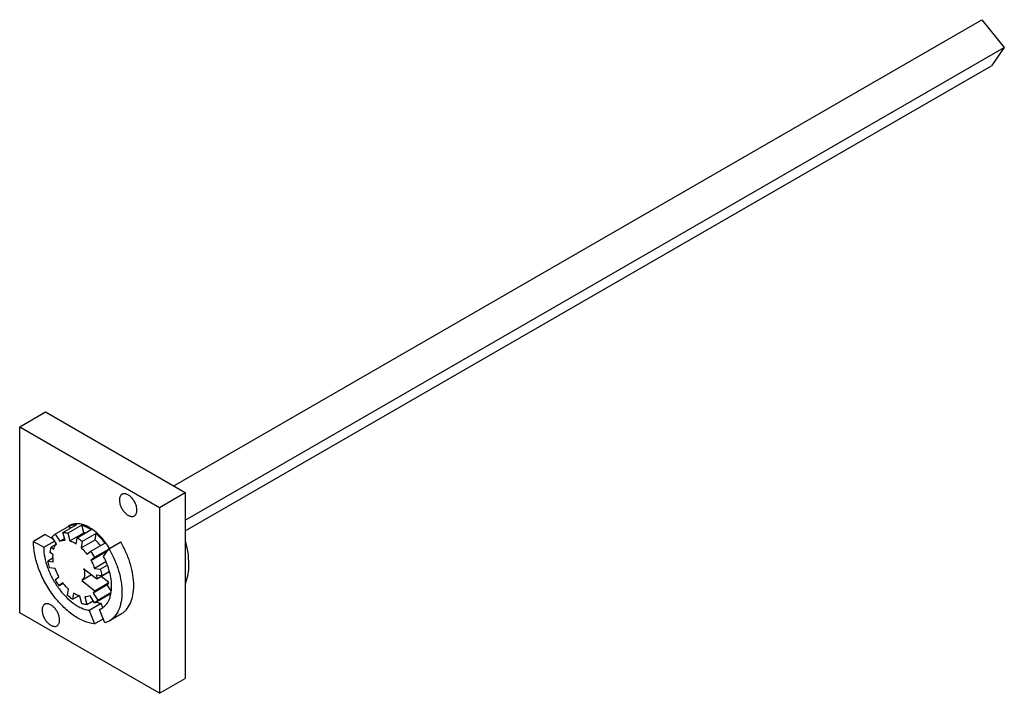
# Model space of a CAD drawing. Header units: millimetres. Extents: x 48 to 372, y 182 to 404.
import ezdxf

# ---------------------------------------------------------------- set-up
doc = ezdxf.new("R2010")
doc.units = ezdxf.units.MM
doc.header["$LTSCALE"] = 38.13216
doc.layers.get('0').update_dxf_attribs({"linetype": 'CONTINUOUS'})

msp = doc.modelspace()

# ---------------------------------------------------------------- linework, layer by layer
at = {"color": 7, "linetype": 'Continuous'}
for p, q in [((98.71, 250.56), (364.71, 404.14)), ((364.71, 404.14), (372.06, 395)), ((102.43, 239.33), (372.06, 395)), ((372.06, 395), (367.82, 388.96)), ((102.43, 235.74), (367.82, 388.96)), ((47.99, 270.05), (56.47, 274.94)), ((56.47, 274.94), (102.43, 248.41)), ((47.99, 208.81), (47.99, 270.05)), ((47.99, 270.05), (93.95, 243.51)), ((93.95, 243.51), (102.43, 248.41)), ((102.43, 248.41), (102.43, 187.17)), ((93.95, 243.51), (93.95, 182.27)), ((64.29, 237.31), (59.69, 234.66)), ((62.23, 235.25), (66.83, 237.9)), ((68.42, 237.65), (63.82, 235)), ((64.7, 236.67), (64.29, 237.31)), ((64.47, 237.42), (64.84, 237.64)), ((69.09, 235.14), (68.42, 237.65)), ((56.4, 234.57), (52.51, 232.32)), ((56.4, 234.57), (59.11, 233.01)), ((60.1, 231.47), (58.6, 233.79)), ((59.66, 234.64), (59.69, 234.66)), ((59.69, 234.66), (61.19, 232.34)), ((62.9, 232.74), (62.23, 235.25)), ((63.82, 235), (64.49, 232.49)), ((64.49, 232.49), (69.09, 235.14)), ((66.57, 231.5), (66.91, 233.53)), ((66.91, 233.53), (71.51, 236.18)), ((73.18, 234.88), (68.58, 232.22)), ((72.84, 232.85), (73.18, 234.88)), ((52.51, 232.32), (55.9, 230.36)), ((55.9, 230.36), (59.48, 232.43)), ((58.07, 228.7), (58.37, 230.46)), ((60.08, 231.45), (58.37, 230.46)), ((58.37, 230.46), (59.22, 229.8)), ((61.19, 232.34), (62.76, 233.25)), ((68.24, 230.19), (72.84, 232.85)), ((68.58, 232.22), (68.24, 230.19)), ((71.39, 229.09), (75.99, 231.74)), ((77.36, 229.89), (81.25, 232.13)), ((58.92, 228.04), (58.07, 228.7)), ((70.13, 228.08), (71.39, 229.09)), ((71.43, 226.07), (76.03, 228.73)), ((72.69, 227.08), (71.43, 226.07)), ((77.22, 229.69), (72.69, 227.08)), ((75.59, 227.36), (77.36, 229.89)), ((76.03, 228.73), (77.2, 229.66)), ((58.94, 226.79), (57.27, 225.82)), ((57.27, 225.82), (59.1, 225.53)), ((59.68, 223.36), (57.85, 223.65)), ((76.34, 225.55), (72.63, 223.41)), ((74.47, 223.12), (76.79, 224.46)), ((59.62, 219.69), (60.88, 220.69)), ((71.57, 221.31), (68.4, 219.48)), ((73.38, 219.9), (69.03, 223.29)), ((72.63, 223.41), (74.47, 223.12)), ((75.05, 220.94), (73.21, 221.23)), ((77.54, 222.3), (73.38, 219.9)), ((77.34, 218.74), (74.8, 220.72)), ((77.52, 222.37), (75.05, 220.94)), ((62.18, 218.68), (60.92, 217.68)), ((60.92, 217.68), (62.33, 218.49)), ((68.4, 219.48), (72.74, 216.08)), ((76.81, 217.95), (72.22, 215.29)), ((72.74, 216.08), (77.34, 218.74)), ((78.05, 216.03), (76.81, 217.95)), ((63.73, 214.54), (64.07, 216.57)), ((65.74, 215.27), (65.4, 213.24)), ((65.4, 213.24), (67.44, 214.42)), ((68.49, 211.77), (67.82, 214.28)), ((69.42, 214.03), (70.09, 211.52)), ((72.62, 212.11), (71.13, 214.42)), ((72.22, 215.29), (73.72, 212.98)), ((72.66, 212.12), (78.13, 215.28)), ((73.72, 212.98), (77.97, 215.43)), ((70.09, 211.52), (72.21, 212.75)), ((74.78, 211.83), (70.89, 209.59)), ((72.66, 212.12), (72.62, 212.11)), ((75.3, 210.49), (74.78, 211.83)), ((93.95, 182.27), (47.99, 208.81)), ((70.89, 209.59), (72.61, 205.16)), ((74.26, 209.89), (75.24, 210.45)), ((74.26, 209.89), (74.98, 210.23)), ((75.98, 205.46), (74.26, 209.89)), ((81.27, 208.32), (77.38, 206.07)), ((72.61, 205.16), (75.46, 206.8)), ((77.38, 206.07), (75.98, 205.46)), ((93.95, 182.27), (102.43, 187.17))]:
    msp.add_line(p, q, dxfattribs=at)
for centre, radius, start, end in [((66.63, 233.68), 4.42, 120.0278, 130.015), ((66.42, 233.54), 4.33, 116.9253, 119.4861), ((66.61, 233.7), 4.39, 114.2628, 119.994), ((67.05, 228.47), 6.98, 69.7097, 73.0054), ((76.35, 232.66), 16.56, 182.9029, 183.9983), ((76.69, 232.68), 16.9, 183.9954, 184.2453), ((76.83, 232.69), 17.04, 184.2454, 184.5434), ((68.23, 227.57), 9.32, 177.1104, 180.0105), ((53.39, 216.02), 22.25, 29.8076, 35.9761), ((60.55, 220.15), 17.7, 27.4706, 29.0053), ((78.93, 230.75), 22.25, 209.8076, 215.9761), ((75.32, 218.61), 4.39, 294.2628, 299.994), ((75.32, 218.62), 4.39, 300.008, 306.468)]:
    msp.add_arc(centre, radius, start, end, dxfattribs=at)
for points, knots in [([(81.64, 247.82), (81.51, 247.74), (81.26, 247.53), (80.99, 247.09), (80.83, 246.54), (80.79, 246.15), (80.79, 245.94)], [0, 0, 0, 0, 0.217773, 0.450932, 0.710229, 1, 1, 1, 1]), ([(86.59, 242.59), (86.59, 242.94), (86.5, 243.68), (86.13, 244.76), (85.57, 245.8), (84.85, 246.72), (84.04, 247.44), (83.3, 247.84), (82.73, 247.99), (82.34, 248.02), (81.97, 247.97), (81.75, 247.88), (81.64, 247.82)], [0, 0, 0, 0, 0.128692, 0.270276, 0.417429, 0.561774, 0.695446, 0.812713, 0.864676, 0.912511, 0.957141, 1, 1, 1, 1]), ([(80.79, 245.94), (80.79, 245.59), (80.89, 244.85), (81.26, 243.77), (81.82, 242.73), (82.54, 241.81), (83.35, 241.09), (84.08, 240.69), (84.66, 240.54), (85.05, 240.51), (85.42, 240.57), (85.64, 240.66), (85.74, 240.72)], [0, 0, 0, 0, 0.128692, 0.270276, 0.417429, 0.561774, 0.695446, 0.812713, 0.864676, 0.912511, 0.957141, 1, 1, 1, 1]), ([(85.74, 240.72), (85.88, 240.79), (86.13, 241.01), (86.4, 241.45), (86.56, 241.99), (86.59, 242.39), (86.59, 242.59)], [0, 0, 0, 0, 0.217773, 0.450932, 0.710229, 1, 1, 1, 1]), ([(64.46, 237.41), (64.81, 237.59), (65.59, 237.85), (66.41, 237.91), (66.83, 237.9)], [0, 0, 0, 0, 0.486806, 1, 1, 1, 1]), ([(77.5, 229.97), (77.09, 230.68), (76.2, 232.04), (74.68, 233.89), (73.03, 235.46), (71.3, 236.72), (69.56, 237.61), (67.86, 238.1), (66.25, 238.16), (65.25, 237.9), (64.81, 237.7)], [0, 0, 0, 0, 0.153605, 0.303552, 0.446507, 0.579698, 0.701247, 0.810596, 0.909011, 1, 1, 1, 1]), ([(68.42, 237.65), (68.95, 237.51), (70.02, 237.09), (71.01, 236.51), (71.51, 236.18)], [0, 0, 0, 0, 0.477262, 1, 1, 1, 1]), ([(58.6, 233.79), (58.76, 233.96), (59.09, 234.27), (59.46, 234.53), (59.66, 234.64)], [0, 0, 0, 0, 0.50393, 1, 1, 1, 1]), ([(62.23, 235.25), (62.36, 235.24), (62.9, 235.21), (63.43, 235.11), (63.82, 235)], [0, 0, 0, 0, 0.240637, 1, 1, 1, 1]), ([(66.91, 233.53), (67.05, 233.43), (67.63, 233.03), (68.18, 232.58), (68.58, 232.22)], [0, 0, 0, 0, 0.243001, 1, 1, 1, 1]), ([(73.18, 234.88), (73.43, 234.65), (74.45, 233.68), (75.36, 232.6), (75.99, 231.74)], [0, 0, 0, 0, 0.242254, 1, 1, 1, 1]), ([(72.61, 205.16), (71.43, 205.28), (69.63, 205.79), (67.34, 206.9), (64.91, 208.43), (61.98, 210.93), (58.84, 214.6), (56.18, 218.8), (54.14, 223.3), (52.85, 227.83), (52.51, 230.87), (52.51, 232.32)], [0, 0, 0, 0, 0.098218, 0.152787, 0.210879, 0.336308, 0.471037, 0.610124, 0.748073, 0.879532, 1, 1, 1, 1]), ([(55.9, 230.36), (55.9, 229.28), (56.15, 227), (57.1, 223.59), (58.61, 220.21), (60.58, 217.03), (62.9, 214.22), (65.09, 212.29), (66.91, 211.08), (68.63, 210.17), (70, 209.73), (70.89, 209.59)], [0, 0, 0, 0, 0.119678, 0.250136, 0.387122, 0.525553, 0.660178, 0.786203, 0.844853, 0.900125, 1, 1, 1, 1]), ([(59.22, 229.8), (59.31, 230.11), (59.55, 230.71), (59.9, 231.24), (60.1, 231.47)], [0, 0, 0, 0, 0.518653, 1, 1, 1, 1]), ([(61.19, 232.34), (61.45, 232.48), (62.01, 232.68), (62.6, 232.74), (62.9, 232.74)], [0, 0, 0, 0, 0.488492, 1, 1, 1, 1]), ([(64.49, 232.49), (64.67, 232.44), (65.39, 232.18), (66.08, 231.82), (66.57, 231.5)], [0, 0, 0, 0, 0.235686, 1, 1, 1, 1]), ([(68.24, 230.19), (68.41, 230.04), (69.09, 229.38), (69.71, 228.66), (70.13, 228.08)], [0, 0, 0, 0, 0.243437, 1, 1, 1, 1]), ([(74.58, 230.93), (74.45, 231.11), (73.91, 231.78), (73.31, 232.41), (72.84, 232.85)], [0, 0, 0, 0, 0.255751, 1, 1, 1, 1]), ([(85.53, 217.75), (85.53, 218.9), (85.32, 221.3), (84.48, 224.93), (83.12, 228.6), (81.92, 230.97), (81.25, 232.13)], [0, 0, 0, 0, 0.228304, 0.474654, 0.733957, 1, 1, 1, 1]), ([(103.67, 224.83), (103.67, 226.1), (103.46, 228.72), (102.91, 231.28), (102.55, 232.59)], [0, 0, 0, 0, 0.482155, 1, 1, 1, 1]), ([(59.1, 225.53), (59.07, 225.71), (58.96, 226.38), (58.91, 227.06), (58.91, 227.57)], [0, 0, 0, 0, 0.259421, 1, 1, 1, 1]), ([(78.25, 217.46), (78.25, 218.25), (78.12, 219.89), (77.41, 223.27), (76.42, 225.76), (75.59, 227.36)], [0, 0, 0, 0, 0.22927, 0.475264, 1, 1, 1, 1]), ([(77.36, 229.89), (78.03, 228.73), (79.24, 226.35), (80.59, 222.68), (81.43, 219.06), (81.64, 216.66), (81.64, 215.5)], [0, 0, 0, 0, 0.266043, 0.525346, 0.771696, 1, 1, 1, 1]), ([(57.85, 223.65), (57.79, 223.83), (57.56, 224.54), (57.38, 225.27), (57.27, 225.82)], [0, 0, 0, 0, 0.254922, 1, 1, 1, 1]), ([(71.43, 226.07), (71.55, 225.86), (72.01, 225), (72.39, 224.1), (72.63, 223.41)], [0, 0, 0, 0, 0.252826, 1, 1, 1, 1]), ([(102.55, 218.37), (102.94, 219.33), (103.51, 221.48), (103.67, 223.68), (103.67, 224.83)], [0, 0, 0, 0, 0.474602, 1, 1, 1, 1]), ([(60.88, 220.69), (60.76, 220.91), (60.31, 221.77), (59.92, 222.67), (59.68, 223.36)], [0, 0, 0, 0, 0.252826, 1, 1, 1, 1]), ([(69.34, 221.55), (69.34, 221.32), (69.31, 220.88), (69.13, 220.29), (68.83, 219.81), (68.56, 219.57), (68.41, 219.49)], [0, 0, 0, 0, 0.289795, 0.549043, 0.782219, 1, 1, 1, 1]), ([(69.03, 223.29), (69.13, 223), (69.28, 222.42), (69.34, 221.83), (69.34, 221.55)], [0, 0, 0, 0, 0.520511, 1, 1, 1, 1]), ([(73.21, 221.23), (73.23, 221.12), (73.31, 220.68), (73.36, 220.23), (73.38, 219.9)], [0, 0, 0, 0, 0.255753, 1, 1, 1, 1]), ([(74.47, 223.12), (74.53, 222.94), (74.75, 222.22), (74.94, 221.49), (75.05, 220.94)], [0, 0, 0, 0, 0.254922, 1, 1, 1, 1]), ([(64.07, 216.57), (63.9, 216.73), (63.23, 217.39), (62.61, 218.11), (62.18, 218.68)], [0, 0, 0, 0, 0.243437, 1, 1, 1, 1]), ([(74.98, 210.23), (75.24, 210.38), (75.73, 210.73), (76.63, 211.61), (77.51, 213.05), (78.13, 215.14), (78.25, 216.66), (78.25, 217.46)], [0, 0, 0, 0, 0.108185, 0.21838, 0.45138, 0.710419, 1, 1, 1, 1]), ([(76.81, 217.95), (76.86, 218.01), (77.06, 218.25), (77.23, 218.53), (77.34, 218.74)], [0, 0, 0, 0, 0.243975, 1, 1, 1, 1]), ([(81.27, 208.32), (81.6, 208.51), (82.25, 208.97), (83.42, 210.11), (84.57, 211.99), (85.37, 214.72), (85.53, 216.71), (85.53, 217.75)], [0, 0, 0, 0, 0.108177, 0.21837, 0.451375, 0.710414, 1, 1, 1, 1]), ([(65.4, 213.24), (65.26, 213.34), (64.68, 213.74), (64.13, 214.19), (63.73, 214.54)], [0, 0, 0, 0, 0.243001, 1, 1, 1, 1]), ([(67.82, 214.28), (67.65, 214.33), (66.92, 214.58), (66.24, 214.95), (65.74, 215.27)], [0, 0, 0, 0, 0.235686, 1, 1, 1, 1]), ([(71.13, 214.42), (70.87, 214.29), (70.31, 214.09), (69.72, 214.03), (69.42, 214.03)], [0, 0, 0, 0, 0.488492, 1, 1, 1, 1]), ([(72.74, 216.08), (72.71, 216.01), (72.55, 215.73), (72.37, 215.47), (72.22, 215.29)], [0, 0, 0, 0, 0.256856, 1, 1, 1, 1]), ([(81.64, 215.5), (81.64, 214.46), (81.49, 212.47), (80.68, 209.75), (79.53, 207.87), (78.36, 206.72), (77.71, 206.27), (77.38, 206.07)], [0, 0, 0, 0, 0.289586, 0.548625, 0.78163, 0.891823, 1, 1, 1, 1]), ([(56.19, 211.6), (56.05, 211.52), (55.8, 211.31), (55.53, 210.87), (55.37, 210.33), (55.34, 209.93), (55.34, 209.73)], [0, 0, 0, 0, 0.217773, 0.450932, 0.710229, 1, 1, 1, 1]), ([(61.14, 206.38), (61.14, 206.73), (61.04, 207.47), (60.67, 208.55), (60.11, 209.59), (59.39, 210.51), (58.58, 211.22), (57.85, 211.63), (57.27, 211.78), (56.88, 211.81), (56.51, 211.75), (56.29, 211.66), (56.19, 211.6)], [0, 0, 0, 0, 0.128692, 0.270276, 0.417429, 0.561774, 0.695446, 0.812713, 0.864676, 0.912511, 0.957141, 1, 1, 1, 1]), ([(70.09, 211.52), (69.96, 211.52), (69.42, 211.56), (68.89, 211.66), (68.49, 211.77)], [0, 0, 0, 0, 0.240637, 1, 1, 1, 1]), ([(73.72, 212.98), (73.56, 212.81), (73.23, 212.5), (72.85, 212.24), (72.66, 212.12)], [0, 0, 0, 0, 0.50393, 1, 1, 1, 1]), ([(74.78, 211.83), (74.65, 211.85), (74.11, 211.95), (73.58, 212.1), (73.18, 212.23)], [0, 0, 0, 0, 0.241993, 1, 1, 1, 1]), ([(55.34, 209.73), (55.34, 209.37), (55.44, 208.64), (55.8, 207.56), (56.37, 206.51), (57.08, 205.6), (57.89, 204.88), (58.63, 204.48), (59.2, 204.33), (59.6, 204.3), (59.96, 204.35), (60.19, 204.44), (60.29, 204.5)], [0, 0, 0, 0, 0.128692, 0.270276, 0.417429, 0.561774, 0.695446, 0.812713, 0.864676, 0.912511, 0.957141, 1, 1, 1, 1]), ([(60.29, 204.5), (60.42, 204.58), (60.68, 204.79), (60.95, 205.23), (61.11, 205.77), (61.14, 206.17), (61.14, 206.38)], [0, 0, 0, 0, 0.217773, 0.450932, 0.710229, 1, 1, 1, 1])]:
    msp.add_open_spline(points, degree=3, knots=knots, dxfattribs=at)

doc.saveas('drawing.dxf')
